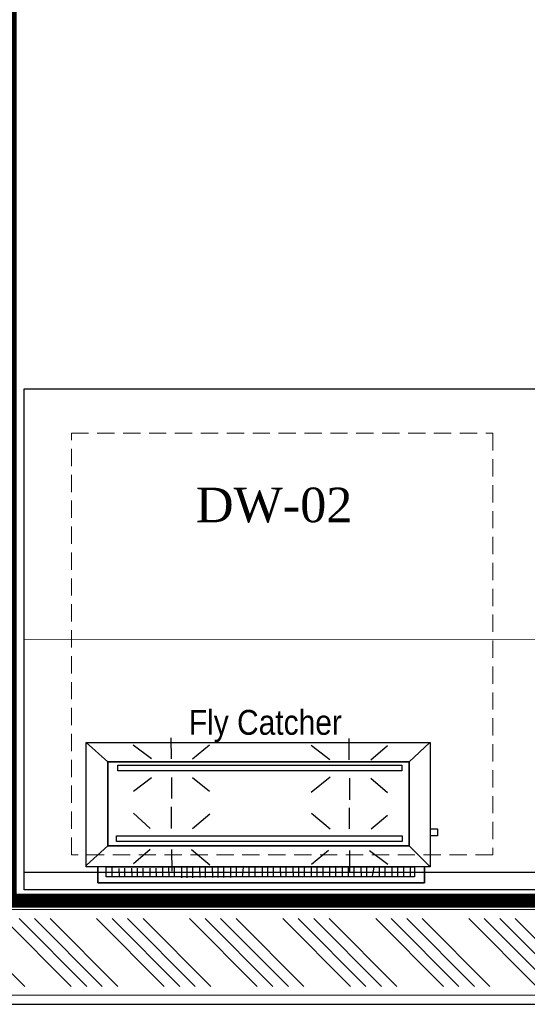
# Model space of a CAD drawing. Header units: millimetres. Extents: x 1277566 to 1493426, y 1039116 to 1145896.
# Tile 55 of 151: x 1340782 to 1341517, y 1133656 to 1135082. Entities that reach past the tile are written whole.
import ezdxf

# ---------------------------------------------------------------- set-up
doc = ezdxf.new("R2010")
doc.units = ezdxf.units.MM
doc.linetypes.add('( Hidden )', pattern=[0.375, 0.25, -0.125])
for name, color, linetype, lineweight in [('A - TEXT', 7, 'Continuous', 13), ('CIVIL WALL HATCH', 7, 'Continuous', 5), ('EQPT', 3, 'Continuous', 9), ('FRONT COUNTER', 214, 'Continuous', 18), ('L6', 252, 'Continuous', 13), ('PLASTER', 252, 'Continuous', 9), ('tile finish', 32, 'Continuous', 9)]:
    doc.layers.add(name, color=color, linetype=linetype, lineweight=lineweight)
doc.layers.add('Equipment Name', color=8, linetype='Continuous')
doc.layers.add('kitchen equip1', color=8, linetype='Continuous')
doc.styles.add('CKD_Dimension Text', font='BOOKOS.TTF')
doc.styles.add('STYLE1', font='GOTHIC.TTF', dxfattribs={"width": 0.9})

msp = doc.modelspace()

# ---------------------------------------------------------------- hatches: boundary and pattern name
at = {"layer": 'CIVIL WALL HATCH'}
h = msp.add_hatch(dxfattribs=at)
h.set_pattern_fill('ANSI34', color=256, scale=5, angle=90)
h.set_pattern_definition([(135, (154681.03, -46618.93), (-67.351921, -67.351921), []), (135, (154681.03, -46596.48), (-67.351921, -67.351921), []), (135, (154681.03, -46574.03), (-67.351921, -67.351921), []), (135, (154681.03, -46551.58), (-67.351921, -67.351921), [])])
h.paths.add_polyline_path([(1339023.7868, 1133780.4442), (1342951.7796, 1133780.4442), (1342951.7796, 1133682.4515), (1339023.7868, 1133682.4515)])

# ---------------------------------------------------------------- linework, layer by layer
for p, q in [((1338997.7832, 1133806.4478), (1342977.7832, 1133806.4478)), ((1338997.7832, 1133656.4478), (1342977.7832, 1133656.4478))]:
    msp.add_line(p, q)
at = {"color": 6}
for points in [[(1340909.8394, 1134007.4935), (1340878.5493, 1134035.3932), (1340878.5493, 1134035.3932)], [(1340973.0265, 1134011.6967), (1340946.5622, 1134031.6118), (1340946.5622, 1134031.6118)], [(1341001.8265, 1134011.7893), (1341001.7288, 1134042.1893), (1341001.7288, 1134042.1893)], [(1341032.2265, 1134011.8871), (1341056.9622, 1134031.9668), (1341056.9622, 1134031.9668)], [(1341231.4342, 1134010.1276), (1341204.1674, 1134030.8401), (1341204.1674, 1134030.8401)], [(1341259.4342, 1134010.2176), (1341259.3339, 1134041.4176), (1341259.3339, 1134041.4176)], [(1341290.6342, 1134010.3179), (1341314.5674, 1134031.1951), (1341314.5674, 1134031.1951)], [(1341346.2355, 1134007.4935), (1341376.1545, 1134035.3932), (1341376.1545, 1134035.3932)], [(1340973.114, 1133984.4967), (1340946.7783, 1133964.4118), (1340946.7783, 1133964.4118)], [(1341001.914, 1133984.5893), (1341002.0117, 1133954.1893), (1341002.0117, 1133954.1893)], [(1341032.314, 1133984.6871), (1341057.1783, 1133964.7668), (1341057.1783, 1133964.7668)], [(1341231.514, 1133985.3276), (1341204.386, 1133962.8401), (1341204.386, 1133962.8401)], [(1341259.5191, 1133983.8176), (1341259.6194, 1133952.6176), (1341259.6194, 1133952.6176)], [(1341290.7191, 1133983.9179), (1341314.786, 1133963.1951), (1341314.786, 1133963.1951)], [(1340970.9506, 1133910.889), (1340946.8786, 1133933.2118), (1340946.8786, 1133933.2118)], [(1341002.1506, 1133910.9893), (1341002.0503, 1133942.1893), (1341002.0503, 1133942.1893)], [(1341032.5506, 1133911.0871), (1341057.2837, 1133931.9668), (1341057.2837, 1133931.9668)], [(1341231.7558, 1133910.1276), (1341204.4837, 1133932.4401), (1341204.4837, 1133932.4401)], [(1341259.7558, 1133910.2176), (1341259.658, 1133940.6176), (1341259.658, 1133940.6176)], [(1341290.9558, 1133910.3179), (1341314.8915, 1133930.3951), (1341314.8915, 1133930.3951)], [(1341376.5558, 1133910.5932), (1341386.9558, 1133910.6266), (1341386.9892, 1133900.2266), (1341376.5892, 1133900.1932)], [(1340909.8394, 1133885.6954), (1340879.1204, 1133857.7932), (1340879.1204, 1133857.7932)], [(1340971.0484, 1133880.489), (1340947.1153, 1133859.6118), (1340947.1153, 1133859.6118)], [(1341002.2484, 1133880.5893), (1341002.3487, 1133849.3893), (1341002.3487, 1133849.3893)], [(1341031.0484, 1133880.6819), (1341057.5204, 1133858.3668), (1341057.5204, 1133858.3668)], [(1341229.4561, 1133878.9199), (1341204.7204, 1133858.8401), (1341204.7204, 1133858.8401)], [(1341259.8561, 1133879.0176), (1341259.9538, 1133848.6176), (1341259.9538, 1133848.6176)], [(1341288.6561, 1133879.1102), (1341315.1204, 1133859.1951), (1341315.1204, 1133859.1951)], [(1341346.2355, 1133885.6954), (1341376.7333, 1133855.3932), (1341376.7333, 1133855.3932)], [(1341368.5228, 1133855.3932), (1341368.5228, 1133832.1939), (1340895.5072, 1133832.1939), (1340895.5072, 1133855.3932)], [(1340895.5072, 1133855.3932), (1340895.5072, 1133832.1939), (1341368.5228, 1133832.1939), (1341368.5228, 1133855.3932)], [(1340915.5066, 1133855.5624), (1340915.6284, 1133841.1628), (1340915.6284, 1133841.1628)], [(1340925.9265, 1133853.2504), (1340926.0281, 1133841.2508), (1340926.0281, 1133841.2508)], [(1340933.9263, 1133853.3181), (1340934.0278, 1133841.3185), (1340934.0278, 1133841.3185)], [(1340944.326, 1133853.4061), (1340944.4275, 1133841.4065), (1340944.4275, 1133841.4065)], [(1340952.3257, 1133853.4738), (1340952.4273, 1133841.4741), (1340952.4273, 1133841.4741)], [(1340960.3255, 1133853.5415), (1340960.427, 1133841.5418), (1340960.427, 1133841.5418)], [(1340970.7252, 1133853.6294), (1340970.8267, 1133841.6298), (1340970.8267, 1133841.6298)], [(1340979.5249, 1133853.7039), (1340979.6264, 1133841.7043), (1340979.6264, 1133841.7043)], [(1340989.1246, 1133853.7851), (1340989.2261, 1133841.7855), (1340989.2261, 1133841.7855)], [(1340997.9243, 1133853.8596), (1340998.0259, 1133841.8599), (1340998.0259, 1133841.8599)], [(1341005.9241, 1133853.9272), (1341006.0256, 1133841.9276), (1341006.0256, 1133841.9276)], [(1341016.3238, 1133854.0152), (1341016.4456, 1133839.6157), (1341016.4456, 1133839.6157)], [(1341024.3235, 1133854.0829), (1341024.4454, 1133839.6833), (1341024.4454, 1133839.6833)], [(1341032.3233, 1133854.1506), (1341032.4451, 1133839.751), (1341032.4451, 1133839.751)], [(1341042.723, 1133854.2386), (1341042.8448, 1133839.839), (1341042.8448, 1133839.839)], [(1341050.7227, 1133854.3062), (1341050.8445, 1133839.9067), (1341050.8445, 1133839.9067)], [(1341061.1224, 1133854.3942), (1341061.2442, 1133839.9947), (1341061.2442, 1133839.9947)], [(1341069.1222, 1133854.4619), (1341069.244, 1133840.0623), (1341069.244, 1133840.0623)], [(1341077.1219, 1133854.5296), (1341077.2437, 1133840.13), (1341077.2437, 1133840.13)], [(1341087.5216, 1133854.6176), (1341087.6434, 1133840.218), (1341087.6434, 1133840.218)], [(1341095.5214, 1133854.6852), (1341095.6432, 1133840.2857), (1341095.6432, 1133840.2857)], [(1341105.921, 1133854.7732), (1341104.4429, 1133840.3601), (1341104.4429, 1133840.3601)], [(1341113.9208, 1133854.8409), (1341114.0426, 1133840.4414), (1341114.0426, 1133840.4414)], [(1341122.7205, 1133854.9154), (1341122.8423, 1133840.5158), (1341122.8423, 1133840.5158)], [(1341133.1202, 1133855.0033), (1341133.242, 1133840.6038), (1341133.242, 1133840.6038)], [(1341141.12, 1133855.071), (1341141.2418, 1133840.6715), (1341141.2418, 1133840.6715)], [(1341149.1197, 1133855.1387), (1341149.2415, 1133840.7391), (1341149.2415, 1133840.7391)], [(1341159.5194, 1133855.2267), (1341159.6412, 1133840.8271), (1341159.6412, 1133840.8271)], [(1341167.5191, 1133855.2944), (1341167.641, 1133840.8948), (1341167.641, 1133840.8948)], [(1341177.9188, 1133855.3823), (1341178.0407, 1133840.9828), (1341178.0407, 1133840.9828)], [(1341185.9186, 1133855.45), (1341186.0404, 1133841.0505), (1341186.0404, 1133841.0505)], [(1341193.9183, 1133855.5177), (1341194.0402, 1133841.1181), (1341194.0402, 1133841.1181)], [(1341204.318, 1133855.6057), (1341204.4398, 1133841.2061), (1341204.4398, 1133841.2061)], [(1341212.3178, 1133855.6734), (1341212.4396, 1133841.2738), (1341212.4396, 1133841.2738)], [(1341221.1175, 1133855.7478), (1341221.2393, 1133841.3483), (1341221.2393, 1133841.3483)], [(1341230.7307, 1133854.2291), (1341230.839, 1133841.4295), (1341230.839, 1133841.4295)], [(1341239.5305, 1133854.3035), (1341239.6388, 1133841.5039), (1341239.6388, 1133841.5039)], [(1341249.1302, 1133854.3847), (1341249.2385, 1133841.5851), (1341249.2385, 1133841.5851)], [(1341257.9299, 1133854.4592), (1341258.0382, 1133841.6596), (1341258.0382, 1133841.6596)], [(1341265.9297, 1133854.5269), (1341266.038, 1133841.7273), (1341266.038, 1133841.7273)], [(1341276.3294, 1133854.6149), (1341276.4376, 1133841.8153), (1341276.4376, 1133841.8153)], [(1341284.3291, 1133854.6825), (1341284.4374, 1133841.8829), (1341284.4374, 1133841.8829)], [(1341294.7288, 1133854.7705), (1341292.4372, 1133841.9506), (1341292.4372, 1133841.9506)], [(1341302.7285, 1133854.8382), (1341302.8368, 1133842.0386), (1341302.8368, 1133842.0386)], [(1341310.7283, 1133854.9059), (1341310.8366, 1133842.1063), (1341310.8366, 1133842.1063)], [(1341321.128, 1133854.9939), (1341321.2498, 1133840.5943), (1341321.2498, 1133840.5943)], [(1341329.1277, 1133855.0615), (1341329.2496, 1133840.662), (1341329.2496, 1133840.662)], [(1341337.9275, 1133855.136), (1341338.0493, 1133840.7364), (1341338.0493, 1133840.7364)], [(1341347.5272, 1133855.2172), (1341347.649, 1133840.8177), (1341347.649, 1133840.8177)]]:
    msp.add_lwpolyline(points, dxfattribs=at)
for points in [[(1341376.7333, 1133855.3932), (1340878.5493, 1133855.3932), (1340878.5493, 1134035.3932), (1341376.7333, 1134035.3932)], [(1341346.2355, 1133885.6954), (1341346.2355, 1134007.4935), (1340909.8394, 1134007.4935), (1340909.8394, 1133885.6954)], [(1340909.8394, 1134007.4935), (1341346.2355, 1134007.4935), (1341346.2355, 1133885.6954), (1340909.8394, 1133885.6954)], [(1341335.4857, 1133994.462), (1340924.2548, 1133994.462), (1340924.2548, 1134002.7398), (1341335.4857, 1134002.7398)], [(1340924.2548, 1134002.7398), (1341335.4857, 1134002.7398), (1341335.4857, 1133994.462), (1340924.2548, 1133994.462)], [(1341335.8149, 1133892.062), (1340922.2098, 1133892.062), (1340922.1841, 1133900.3321), (1341335.8149, 1133900.3321)], [(1340922.1841, 1133900.3321), (1341335.8149, 1133900.3321), (1341335.8149, 1133892.062), (1340922.1841, 1133892.062)], [(1341354.0488, 1133840.8718), (1340907.5068, 1133840.8718), (1340907.5077, 1133855.3932), (1341354.0488, 1133855.4947)]]:
    msp.add_lwpolyline(points, close=True, dxfattribs=at)
at = {"layer": 'EQPT', "linetype": '( Hidden )', "lineweight": 15, "ltscale": 100}
msp.add_lwpolyline([(1340857.0417, 1134482.9429), (1341467.0417, 1134482.9429), (1341467.0417, 1133872.9429), (1340857.0417, 1133872.9429), (1340857.0417, 1134482.9429)], dxfattribs=at)
at = {"layer": 'FRONT COUNTER', "const_width": 20}
msp.add_lwpolyline([(1340767.9316, 1133806.4485), (1340768.0353, 1135756.5107), (1337895.3292, 1135756.9113), (1337895.3575, 1138178.9599), (1344158.8777, 1138178.9599), (1344158.8777, 1133806.4478), (1343457.7832, 1133806.4478), (1343457.7832, 1133911.4478), (1342977.7832, 1133911.4478), (1342977.7832, 1133806.4478), (1340767.9316, 1133806.5653)], dxfattribs=at)
at = {"layer": 'kitchen equip1'}
for p, q in [((1340788.7493, 1134547.1192), (1342944.55, 1134547.1192)), ((1340788.7493, 1133822.1192), (1340788.7493, 1134547.1192)), ((1342944.55, 1133847.1192), (1340788.7493, 1133847.1192)), ((1342944.55, 1133822.1192), (1340788.7493, 1133822.1192))]:
    msp.add_line(p, q, dxfattribs=at)
at = {"layer": 'L6', "const_width": 1}
msp.add_lwpolyline([(1340788.7493, 1134184.6192), (1342944.55, 1134184.6192)], dxfattribs=at)
at = {"layer": 'PLASTER'}
msp.add_lwpolyline([(1339010.785, 1133793.446), (1342964.7814, 1133793.446), (1342964.7814, 1133669.4496), (1339010.785, 1133669.4496)], close=True, dxfattribs=at)
at = {"layer": 'tile finish'}
msp.add_lwpolyline([(1338997.7832, 1133806.4478), (1342977.7832, 1133806.4478), (1342977.7832, 1133656.4478), (1338997.7832, 1133656.4478)], close=True, dxfattribs=at)

# ---------------------------------------------------------------- texts
at = {"layer": 'A - TEXT', "insert": (1341137.9189, 1134082.6008, 0), "char_height": 36, "width": 704.58912, "attachment_point": 2, "style": 'STYLE1'}
msp.add_mtext('Fly Catcher', dxfattribs=at)
at = {"layer": 'Equipment Name', "insert": (1340810.1892, 1134404.2605), "char_height": 50, "width": 680.932449, "attachment_point": 1, "style": 'CKD_Dimension Text'}
msp.add_mtext('\\pxqc;DW-02', dxfattribs=at)

doc.saveas('drawing.dxf')
